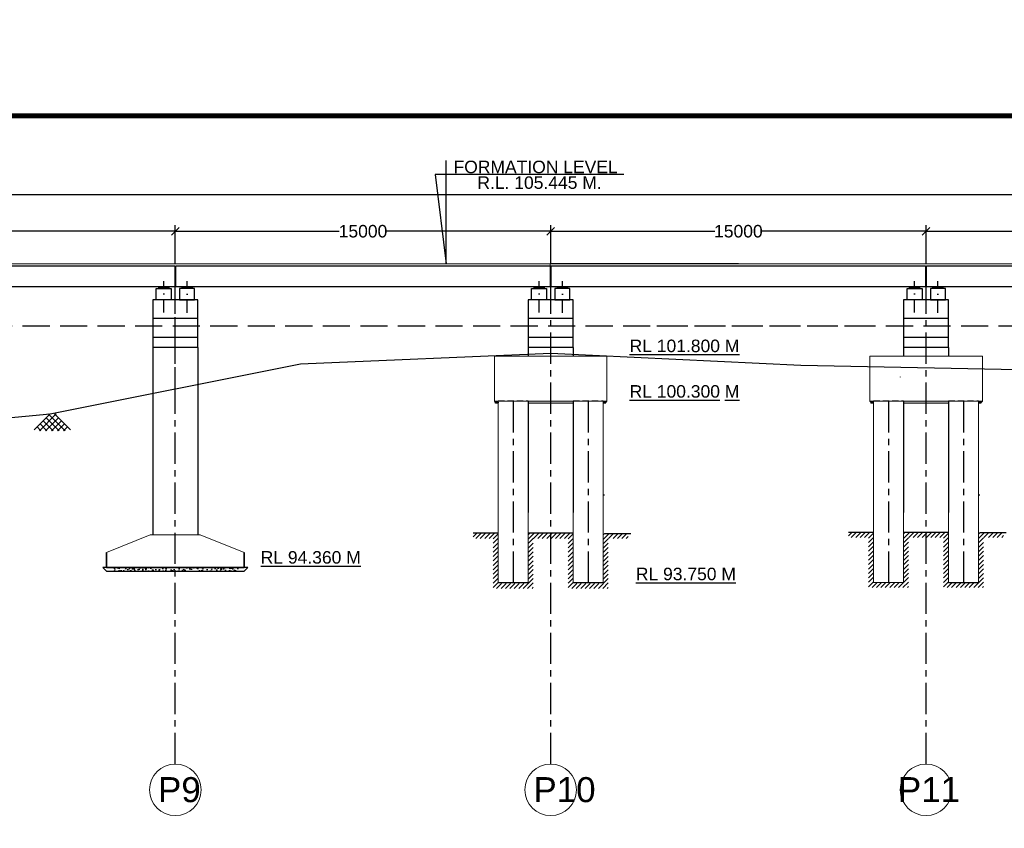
# Model space of a CAD drawing. Header units: millimetres. Extents: x 1237281 to 4354823, y 14417 to 141286.
# Tile 18 of 20: x 4245255 to 4284600, y 97593 to 129925. Entities that reach past the tile are written whole.
import ezdxf

# ---------------------------------------------------------------- set-up
doc = ezdxf.new("R2010")
doc.units = ezdxf.units.MM
doc.header["$LTSCALE"] = 1000
doc.header["$MEASUREMENT"] = 0
doc.header["$PDSIZE"] = -2
for name, pattern in [('ACAD_ISO03W100', [30, 12, -18]), ('CENTER', [2, 1.25, -0.25, 0.25, -0.25]), ('DASHDOT', [1, 0.5, -0.25, 0, -0.25]), ('DASHED', [0.75, 0.5, -0.25]), ('DASHED2', [0.375, 0.25, -0.125])]:
    doc.linetypes.add(name, pattern=pattern)
doc.layers.add('dim', color=1, linetype='Continuous')
doc.layers.add('text', color=7, linetype='Continuous')
for name, color, linetype, lineweight in [('GL', 5, 'Continuous', 30), ('HATCH', 2, 'Continuous', 9), ('STR', 7, 'Continuous', 25), ('SYM', 8, 'Continuous', 5), ('TITLE', 7, 'Continuous', 18)]:
    doc.layers.add(name, color=color, linetype=linetype, lineweight=lineweight)
doc.styles.get("Standard").update_dxf_attribs({"font": 'arial.ttf', "height": 500})
doc.dimstyles.new('SANJAY', dxfattribs={"dimscale": 2.755, "dimtxt": 20000000001.9985, "dimasz": 42.0275, "dimexe": 15.388, "dimexo": 15.5775, "dimgap": 1.7375, "dimtad": 0, "dimtih": 1, "dimtoh": 1, "dimdec": 0, "dimzin": 0, "dimdsep": 46, "dimtxsty": 'Standard', "dimcen": 4000, "dimclrd": 3, "dimclre": 6, "dimclrt": 1, "dimadec": 0, "dimazin": 0, "dimtfac": 1, "dimtdec": 0, "dimtofl": 0, "dimtmove": 0, "dimatfit": 3, "dimfxl": 1, "dimtolj": 1, "dimtzin": 0, "dimarcsym": 0})

# ---------------------------------------------------------------- blocks, each defined once
blk = doc.blocks.new('_Oblique')
at = {"color": 0, "linetype": 'ByBlock', "lineweight": -2}
blk.add_line((-0.5, -0.5), (0.5, 0.5), dxfattribs=at)
blk = doc.blocks.new('*D96')
at = {"layer": 'Defpoints', "color": 0, "transparency": 16777216}
for p in [(4236474, 121464), (4251474, 121050), (4236474, 120727)]:
    blk.add_point(p, dxfattribs=at)
at = {"layer": 'text', "color": 7, "lineweight": -2, "transparency": 16777216}
for p, q in [((4236474, 120977), (4236474, 121714)), ((4251474, 121300), (4251474, 121714)), ((4236474, 121464), (4243027, 121464)), ((4251474, 121464), (4244920, 121464))]:
    blk.add_line(p, q, dxfattribs=at)
at = {"layer": 'text', "color": 7, "lineweight": -2, "transparency": 16777216, "xscale": 300, "yscale": 300, "zscale": 300, "rotation": 180}
blk.add_blockref('_Oblique', (4236474, 121464), dxfattribs=at)
at = {"layer": 'text', "color": 7, "lineweight": -2, "transparency": 16777216, "xscale": 300, "yscale": 300, "zscale": 300}
blk.add_blockref('_Oblique', (4251474, 121464), dxfattribs=at)
at = {"layer": 'text', "color": 7, "transparency": 16777216, "insert": (4243974, 121464), "char_height": 500, "attachment_point": 5}
blk.add_mtext('\\A1;15000', dxfattribs=at)
blk = doc.blocks.new('*D97')
at = {"layer": 'Defpoints', "color": 0, "transparency": 16777216}
for p in [(4116470, 122916), (4116470, 121464), (4296474, 121464)]:
    blk.add_point(p, dxfattribs=at)
at = {"layer": 'text', "color": 7, "lineweight": -2, "transparency": 16777216}
for p, q in [((4116470, 121714), (4116470, 123166)), ((4296474, 121714), (4296474, 123166)), ((4116470, 122916), (4189711, 122916)), ((4296474, 122916), (4223232, 122916))]:
    blk.add_line(p, q, dxfattribs=at)
at = {"layer": 'text', "color": 7, "lineweight": -2, "transparency": 16777216, "xscale": 300, "yscale": 300, "zscale": 300, "rotation": 180}
blk.add_blockref('_Oblique', (4116470, 122916), dxfattribs=at)
at = {"layer": 'text', "color": 7, "lineweight": -2, "transparency": 16777216, "xscale": 300, "yscale": 300, "zscale": 300}
blk.add_blockref('_Oblique', (4296474, 122916), dxfattribs=at)
at = {"layer": 'text', "color": 7, "transparency": 16777216, "insert": (4206472, 122916), "char_height": 500, "attachment_point": 5}
blk.add_mtext('\\A1;{\\fArial|b1|i0|c0|p34;(TOTAL LENGTH OF BRIDGE BETWEEN FACE OF DIRT WALL =180.00 M (12 SPAN @ 15.00 M EACH)}', dxfattribs=at)
blk = doc.blocks.new('*D93')
at = {"layer": 'Defpoints', "color": 0, "transparency": 16777216}
for p in [(4251474, 121464), (4266474, 121050), (4251474, 120727)]:
    blk.add_point(p, dxfattribs=at)
at = {"layer": 'text', "color": 7, "lineweight": -2, "transparency": 16777216}
for p, q in [((4251474, 120977), (4251474, 121714)), ((4266474, 121300), (4266474, 121714)), ((4251474, 121464), (4258027, 121464)), ((4266474, 121464), (4259920, 121464))]:
    blk.add_line(p, q, dxfattribs=at)
at = {"layer": 'text', "color": 7, "lineweight": -2, "transparency": 16777216, "xscale": 300, "yscale": 300, "zscale": 300, "rotation": 180}
blk.add_blockref('_Oblique', (4251474, 121464), dxfattribs=at)
at = {"layer": 'text', "color": 7, "lineweight": -2, "transparency": 16777216, "xscale": 300, "yscale": 300, "zscale": 300}
blk.add_blockref('_Oblique', (4266474, 121464), dxfattribs=at)
at = {"layer": 'text', "color": 7, "transparency": 16777216, "insert": (4258974, 121464), "char_height": 500, "attachment_point": 5}
blk.add_mtext('\\A1;15000', dxfattribs=at)
blk = doc.blocks.new('A$C072F55F6')
at = {"layer": 'dim'}
for p, q in [((1172167, 681554), (1172525, 681913)), ((1172286, 681538), (1172660, 681913)), ((1172420, 681538), (1172707, 681825)), ((1172723, 681538), (1172437, 681825)), ((1172858, 681538), (1172484, 681913)), ((1172319, 681538), (1172235, 681623)), ((1172454, 681538), (1172303, 681690)), ((1172589, 681538), (1172370, 681757)), ((1172555, 681538), (1172774, 681757)), ((1172824, 681538), (1172909, 681623))]:
    blk.add_line(p, q, dxfattribs=at)
for points in [[(1172977, 681554), (1172618, 681913)], [(1172690, 681538), (1172841, 681690)]]:
    blk.add_lwpolyline(points, dxfattribs=at)
blk = doc.blocks.new('*D81')
at = {"layer": 'Defpoints', "color": 0, "transparency": 16777216}
for p in [(4266474, 121464), (4281474, 121050), (4266474, 120727)]:
    blk.add_point(p, dxfattribs=at)
at = {"layer": 'text', "color": 7, "lineweight": -2, "transparency": 16777216}
for p, q in [((4266474, 120977), (4266474, 121714)), ((4281474, 121300), (4281474, 121714)), ((4266474, 121464), (4273027, 121464)), ((4281474, 121464), (4274920, 121464))]:
    blk.add_line(p, q, dxfattribs=at)
at = {"layer": 'text', "color": 7, "lineweight": -2, "transparency": 16777216, "xscale": 300, "yscale": 300, "zscale": 300, "rotation": 180}
blk.add_blockref('_Oblique', (4266474, 121464), dxfattribs=at)
at = {"layer": 'text', "color": 7, "lineweight": -2, "transparency": 16777216, "xscale": 300, "yscale": 300, "zscale": 300}
blk.add_blockref('_Oblique', (4281474, 121464), dxfattribs=at)
at = {"layer": 'text', "color": 7, "transparency": 16777216, "insert": (4273974, 121464), "char_height": 500, "attachment_point": 5}
blk.add_mtext('\\A1;15000', dxfattribs=at)
blk = doc.blocks.new('*D82')
at = {"layer": 'Defpoints', "color": 0, "transparency": 16777216}
for p in [(4281474, 121464), (4296474, 121050), (4281474, 120727)]:
    blk.add_point(p, dxfattribs=at)
at = {"layer": 'text', "color": 7, "lineweight": -2, "transparency": 16777216}
for p, q in [((4281474, 120977), (4281474, 121714)), ((4296474, 121300), (4296474, 121714)), ((4281474, 121464), (4288027, 121464)), ((4296474, 121464), (4289920, 121464))]:
    blk.add_line(p, q, dxfattribs=at)
at = {"layer": 'text', "color": 7, "lineweight": -2, "transparency": 16777216, "xscale": 300, "yscale": 300, "zscale": 300, "rotation": 180}
blk.add_blockref('_Oblique', (4281474, 121464), dxfattribs=at)
at = {"layer": 'text', "color": 7, "lineweight": -2, "transparency": 16777216, "xscale": 300, "yscale": 300, "zscale": 300}
blk.add_blockref('_Oblique', (4296474, 121464), dxfattribs=at)
at = {"layer": 'text', "color": 7, "transparency": 16777216, "insert": (4288974, 121464), "char_height": 500, "attachment_point": 5}
blk.add_mtext('\\A1;15000', dxfattribs=at)
blk = doc.blocks.new('*D83')
at = {"layer": 'Defpoints', "color": 0, "transparency": 16777216}
for p in [(4251474, 121464), (4266474, 121050), (4251474, 120727)]:
    blk.add_point(p, dxfattribs=at)
at = {"layer": 'text', "color": 7, "lineweight": -2, "transparency": 16777216}
for p, q in [((4251474, 120977), (4251474, 121714)), ((4266474, 121300), (4266474, 121714)), ((4251474, 121464), (4258027, 121464)), ((4266474, 121464), (4259920, 121464))]:
    blk.add_line(p, q, dxfattribs=at)
at = {"layer": 'text', "color": 7, "lineweight": -2, "transparency": 16777216, "xscale": 300, "yscale": 300, "zscale": 300, "rotation": 180}
blk.add_blockref('_Oblique', (4251474, 121464), dxfattribs=at)
at = {"layer": 'text', "color": 7, "lineweight": -2, "transparency": 16777216, "xscale": 300, "yscale": 300, "zscale": 300}
blk.add_blockref('_Oblique', (4266474, 121464), dxfattribs=at)
at = {"layer": 'text', "color": 7, "transparency": 16777216, "insert": (4258974, 121464), "char_height": 500, "attachment_point": 5}
blk.add_mtext('\\A1;15000', dxfattribs=at)
blk = doc.blocks.new('*D84')
at = {"layer": 'Defpoints', "color": 0, "transparency": 16777216}
for p in [(4266474, 121464), (4281474, 121050), (4266474, 120727)]:
    blk.add_point(p, dxfattribs=at)
at = {"layer": 'text', "color": 7, "lineweight": -2, "transparency": 16777216}
for p, q in [((4266474, 120977), (4266474, 121714)), ((4281474, 121300), (4281474, 121714)), ((4266474, 121464), (4273027, 121464)), ((4281474, 121464), (4274920, 121464))]:
    blk.add_line(p, q, dxfattribs=at)
at = {"layer": 'text', "color": 7, "lineweight": -2, "transparency": 16777216, "xscale": 300, "yscale": 300, "zscale": 300, "rotation": 180}
blk.add_blockref('_Oblique', (4266474, 121464), dxfattribs=at)
at = {"layer": 'text', "color": 7, "lineweight": -2, "transparency": 16777216, "xscale": 300, "yscale": 300, "zscale": 300}
blk.add_blockref('_Oblique', (4281474, 121464), dxfattribs=at)
at = {"layer": 'text', "color": 7, "transparency": 16777216, "insert": (4273974, 121464), "char_height": 500, "attachment_point": 5}
blk.add_mtext('\\A1;15000', dxfattribs=at)

msp = doc.modelspace()

# ---------------------------------------------------------------- hatches: boundary and pattern name
for points in [[(4250813, 119174.4), (4250813, 119236.3), (4251211.5, 119236.3), (4251211.5, 119174.4), (4250813, 119174.4)], [(4251745.3, 119174.4), (4251745.3, 119236.3), (4252143.8, 119236.3), (4252143.8, 119174.4), (4251745.3, 119174.4)], [(4265813, 119174.4), (4265813, 119236.3), (4266211.5, 119236.3), (4266211.5, 119174.4), (4265813, 119174.4)], [(4266745.3, 119174.4), (4266745.3, 119236.3), (4267143.8, 119236.3), (4267143.8, 119174.4), (4266745.3, 119174.4)], [(4280813, 119174.4), (4280813, 119236.3), (4281211.5, 119236.3), (4281211.5, 119174.4), (4280813, 119174.4)], [(4281745.3, 119174.4), (4281745.3, 119236.3), (4282143.8, 119236.3), (4282143.8, 119174.4), (4281745.3, 119174.4)]]:
    msp.add_hatch(color=256).paths.add_polyline_path(points)
at = {"layer": 'SYM'}
h = msp.add_hatch(dxfattribs=at)
h.set_pattern_fill('ANSI31', color=256, scale=1000, angle=180, style=0)
h.set_pattern_definition([(225, (3435340.2, 1170075.53), (88.388348, -88.388348), [])])
edge = h.paths.add_edge_path()
edge.add_line((4263373.6, 109384.5), (4263373.6, 109184.5))
edge.add_line((4263373.6, 109184.5), (4264173.6, 109184.5))
edge.add_line((4264173.6, 109184.5), (4264173.6, 107184.5))
edge.add_line((4264173.6, 107184.5), (4265773.6, 107184.5))
edge.add_line((4265773.6, 107184.5), (4265773.6, 109184.5))
edge.add_line((4265773.6, 109184.5), (4267173.6, 109184.5))
edge.add_line((4267173.6, 109184.5), (4267173.6, 107184.5))
edge.add_line((4267173.6, 107184.5), (4268773.6, 107184.5))
edge.add_line((4268773.6, 107184.5), (4268773.6, 109184.5))
edge.add_line((4268773.6, 109184.5), (4269573.6, 109184.5))
edge.add_line((4269573.6, 109184.5), (4269573.6, 109384.5))
edge.add_line((4269573.6, 109384.5), (4268573.6, 109384.5))
edge.add_line((4268573.6, 109384.5), (4268573.6, 107384.5))
edge.add_line((4268573.6, 107384.5), (4267373.6, 107384.5))
edge.add_line((4267373.6, 107384.5), (4267373.6, 109384.5))
edge.add_line((4267373.6, 109384.5), (4265573.6, 109384.5))
edge.add_line((4265573.6, 109384.5), (4265573.6, 107384.5))
edge.add_line((4265573.6, 107384.5), (4264373.6, 107384.5))
edge.add_line((4264373.6, 107384.5), (4264373.6, 109384.5))
edge.add_line((4264373.6, 109384.5), (4263373.6, 109384.5))
edge.add_line((4263373.6, 109384.5), (4263373.6, 109184.5))
h = msp.add_hatch(dxfattribs=at)
h.set_pattern_fill('ANSI31', color=256, scale=1000, angle=180, style=0)
h.set_pattern_definition([(225, (3450340.2, 1170107.33), (88.388348, -88.388348), [])])
edge = h.paths.add_edge_path()
edge.add_line((4278373.6, 109416.3), (4278373.6, 109216.3))
edge.add_line((4278373.6, 109216.3), (4279173.6, 109216.3))
edge.add_line((4279173.6, 109216.3), (4279173.6, 107216.3))
edge.add_line((4279173.6, 107216.3), (4280773.6, 107216.3))
edge.add_line((4280773.6, 107216.3), (4280773.6, 109216.3))
edge.add_line((4280773.6, 109216.3), (4282173.6, 109216.3))
edge.add_line((4282173.6, 109216.3), (4282173.6, 107216.3))
edge.add_line((4282173.6, 107216.3), (4283773.6, 107216.3))
edge.add_line((4283773.6, 107216.3), (4283773.6, 109216.3))
edge.add_line((4283773.6, 109216.3), (4284573.6, 109216.3))
edge.add_line((4284573.6, 109216.3), (4284573.6, 109416.3))
edge.add_line((4284573.6, 109416.3), (4283573.6, 109416.3))
edge.add_line((4283573.6, 109416.3), (4283573.6, 107416.3))
edge.add_line((4283573.6, 107416.3), (4282373.6, 107416.3))
edge.add_line((4282373.6, 107416.3), (4282373.6, 109416.3))
edge.add_line((4282373.6, 109416.3), (4280573.6, 109416.3))
edge.add_line((4280573.6, 109416.3), (4280573.6, 107416.3))
edge.add_line((4280573.6, 107416.3), (4279373.6, 107416.3))
edge.add_line((4279373.6, 107416.3), (4279373.6, 109416.3))
edge.add_line((4279373.6, 109416.3), (4278373.6, 109416.3))
edge.add_line((4278373.6, 109416.3), (4278373.6, 109216.3))
at = {"layer": 'text'}
h = msp.add_hatch(dxfattribs=at)
h.set_pattern_fill('AR-CONC', color=4, scale=50, style=0)
h.set_pattern_definition([(50, (4153376.94, 232469.55), (358.6301, -31.37607), [37.5, -412.5]), (355, (4153376.94, 232469.55), (-69.3757, 376.0961), [30, -330]), (100.4514, (4153406.83, 232466.94), (289.2547, 344.7198), [31.8701, -350.57106]), (46.1842, (4153376.94, 232569.55), (533.6205, -82.7595), [56.25, -618.75]), (96.6356, (4153421.4, 232562.65), (467.3314, 487.059), [47.8051, -525.8565]), (351.1842, (4153376.94, 232569.55), (467.331, 487.0593), [45, -495]), (21, (4153426.94, 232544.55), (298.4535, -201.30945), [37.5, -412.5]), (326, (4153426.94, 232544.55), (121.6577, 362.575), [30, -330]), (71.4514, (4153451.8, 232527.78), (420.1113, 161.26525), [31.8701, -350.57106]), (37.5, (4153376.94, 232469.55), (6.07993, 166.44693), [0, -326, 0, -335, 0, -331.25]), (7.5, (4153376.94, 232469.55), (131.53477, 197.20586), [0, -191, 0, -318.5, 0, -126.25]), (327.5, (4153265.44, 232469.55), (266.91122, -11.27744), [0, -125, 0, -390, 0, -517.5]), (317.5, (4153215.44, 232469.55), (291.5931, 50.0525), [0, -162.5, 0, -259, 0, -367.5])])
h.paths.add_polyline_path([(4251505.7, 108026.3), (4249005.7, 108026.3), (4249005.7, 107876.3), (4251505.7, 107876.3), (4251505.7, 108026.3)])
h.paths.add_polyline_path([(4254005.7, 108026.3), (4251505.7, 108026.3), (4251505.7, 107876.3), (4254005.7, 107876.3), (4254005.7, 108026.3)])
at = {"layer": 'TITLE', "linetype": 'ByBlock'}
h = msp.add_hatch(dxfattribs=at)
h.set_pattern_fill('AR-CONC', color=0, scale=10, style=0)
h.set_pattern_definition([(50, (3435340.196, 1172272.346), (71.7260183, -6.2752135), [7.5, -82.5]), (355, (3435340.2, 1172272.346), (-13.8751334, 75.2192134), [6, -66]), (100.4514, (3435346.174, 1172271.82), (57.850938, 68.9439542), [6.374019, -70.1142112]), (46.1842, (3435340.2, 1172292.35), (106.724105, -16.5519014), [11.25, -123.75]), (96.6356, (3435349.09, 1172290.97), (93.4662706, 97.411787), [9.561029, -105.1713]), (351.1842, (3435340.2, 1172292.35), (93.4661945, 97.41186), [9, -99]), (21, (3435350.196, 1172287.346), (59.6907052, -40.261889), [7.5, -82.5]), (326, (3435350.2, 1172287.346), (24.331533, 72.5150045), [6, -66]), (71.4514, (3435355.17, 1172283.99), (84.022263, 32.2530497), [6.374019, -70.1142112]), (37.5, (3435340.196, 1172272.346), (1.21598553, 33.2893854), [0, -65.2, 0, -67, 0, -66.25]), (7.5, (3435340.196, 1172272.346), (26.3069537, 39.4411712), [0, -38.2, 0, -63.7, 0, -25.25]), (327.5, (3435317.896, 1172272.346), (53.3822436, -2.2554872), [0, -25, 0, -78, 0, -103.5]), (317.5, (3435307.896, 1172272.346), (58.318617, 10.0104982), [0, -32.5, 0, -51.8, 0, -73.5])])
h.paths.add_polyline_path([(4264223.6, 114666.3), (4264290.2, 114586.3), (4264373.6, 114586.3), (4264373.6, 114666.3)])
h = msp.add_hatch(dxfattribs=at)
h.set_pattern_fill('AR-CONC', color=0, scale=10, style=0)
h.set_pattern_definition([(50, (3436690.196, 1172272.346), (71.7260183, -6.2752135), [7.5, -82.5]), (355, (3436690.2, 1172272.346), (-13.8751334, 75.2192134), [6, -66]), (100.4514, (3436696.174, 1172271.82), (57.850938, 68.9439542), [6.374019, -70.1142112]), (46.1842, (3436690.2, 1172292.35), (106.724105, -16.5519014), [11.25, -123.75]), (96.6356, (3436699.09, 1172290.97), (93.4662706, 97.411787), [9.561029, -105.1713]), (351.1842, (3436690.2, 1172292.35), (93.4661945, 97.41186), [9, -99]), (21, (3436700.196, 1172287.346), (59.6907052, -40.261889), [7.5, -82.5]), (326, (3436700.2, 1172287.346), (24.331533, 72.5150045), [6, -66]), (71.4514, (3436705.17, 1172283.99), (84.022263, 32.2530497), [6.374019, -70.1142112]), (37.5, (3436690.196, 1172272.346), (1.21598553, 33.2893854), [0, -65.2, 0, -67, 0, -66.25]), (7.5, (3436690.196, 1172272.346), (26.3069537, 39.4411712), [0, -38.2, 0, -63.7, 0, -25.25]), (327.5, (3436667.896, 1172272.346), (53.3822436, -2.2554872), [0, -25, 0, -78, 0, -103.5]), (317.5, (3436657.896, 1172272.346), (58.318617, 10.0104982), [0, -32.5, 0, -51.8, 0, -73.5])])
h.paths.add_polyline_path([(4265573.6, 114666.3), (4265573.6, 114586.3), (4267373.6, 114586.3), (4267373.6, 114666.3)])
h = msp.add_hatch(dxfattribs=at)
h.set_pattern_fill('AR-CONC', color=0, scale=10, style=0)
h.set_pattern_definition([(130, (5097606.975, 1172272.346), (-71.7260183, -6.2752135), [7.5, -82.5]), (185, (5097606.975, 1172272.346), (13.8751334, 75.2192134), [6, -66]), (79.5486, (5097601, 1172271.82), (-57.850938, 68.9439542), [6.374019, -70.1142112]), (133.8158, (5097606.975, 1172292.35), (-106.724105, -16.5519014), [11.25, -123.75]), (83.3644, (5097598.08, 1172290.97), (-93.4662706, 97.411787), [9.561029, -105.1713]), (188.8158, (5097606.98, 1172292.35), (-93.4661945, 97.41186), [9, -99]), (159, (5097596.975, 1172287.346), (-59.6907052, -40.261889), [7.5, -82.5]), (214, (5097596.975, 1172287.346), (-24.331533, 72.5150045), [6, -66]), (108.5486, (5097592, 1172283.99), (-84.022263, 32.2530497), [6.374019, -70.1142112]), (142.5, (5097606.975, 1172272.346), (-1.21598553, 33.2893854), [0, -65.2, 0, -67, 0, -66.25]), (172.5, (5097606.975, 1172272.346), (-26.3069537, 39.4411712), [0, -38.2, 0, -63.7, 0, -25.25]), (212.5, (5097629.275, 1172272.346), (-53.3822436, -2.2554872), [0, -25, 0, -78, 0, -103.5]), (222.5, (5097639.275, 1172272.346), (-58.318617, 10.0104982), [0, -32.5, 0, -51.8, 0, -73.5])])
h.paths.add_polyline_path([(4268723.6, 114666.3), (4268648.9, 114586.3), (4268573.6, 114586.3), (4268573.6, 114666.3)])
h = msp.add_hatch(dxfattribs=at)
h.set_pattern_fill('AR-CONC', color=0, scale=10, style=0)
h.set_pattern_definition([(50, (3450340.196, 1172272.346), (71.7260183, -6.2752135), [7.5, -82.5]), (355, (3450340.2, 1172272.346), (-13.8751334, 75.2192134), [6, -66]), (100.4514, (3450346.174, 1172271.82), (57.850938, 68.9439542), [6.374019, -70.1142112]), (46.1842, (3450340.2, 1172292.35), (106.724105, -16.5519014), [11.25, -123.75]), (96.6356, (3450349.09, 1172290.97), (93.4662706, 97.411787), [9.561029, -105.1713]), (351.1842, (3450340.2, 1172292.35), (93.4661945, 97.41186), [9, -99]), (21, (3450350.196, 1172287.346), (59.6907052, -40.261889), [7.5, -82.5]), (326, (3450350.2, 1172287.346), (24.331533, 72.5150045), [6, -66]), (71.4514, (3450355.17, 1172283.99), (84.022263, 32.2530497), [6.374019, -70.1142112]), (37.5, (3450340.196, 1172272.346), (1.21598553, 33.2893854), [0, -65.2, 0, -67, 0, -66.25]), (7.5, (3450340.196, 1172272.346), (26.3069537, 39.4411712), [0, -38.2, 0, -63.7, 0, -25.25]), (327.5, (3450317.896, 1172272.346), (53.3822436, -2.2554872), [0, -25, 0, -78, 0, -103.5]), (317.5, (3450307.896, 1172272.346), (58.318617, 10.0104982), [0, -32.5, 0, -51.8, 0, -73.5])])
h.paths.add_polyline_path([(4279223.6, 114666.3), (4279290.2, 114586.3), (4279373.6, 114586.3), (4279373.6, 114666.3)])
h = msp.add_hatch(dxfattribs=at)
h.set_pattern_fill('AR-CONC', color=0, scale=10, style=0)
h.set_pattern_definition([(50, (3451690.196, 1172272.346), (71.7260183, -6.2752135), [7.5, -82.5]), (355, (3451690.2, 1172272.346), (-13.8751334, 75.2192134), [6, -66]), (100.4514, (3451696.174, 1172271.82), (57.850938, 68.9439542), [6.374019, -70.1142112]), (46.1842, (3451690.2, 1172292.35), (106.724105, -16.5519014), [11.25, -123.75]), (96.6356, (3451699.09, 1172290.97), (93.4662706, 97.411787), [9.561029, -105.1713]), (351.1842, (3451690.2, 1172292.35), (93.4661945, 97.41186), [9, -99]), (21, (3451700.196, 1172287.346), (59.6907052, -40.261889), [7.5, -82.5]), (326, (3451700.2, 1172287.346), (24.331533, 72.5150045), [6, -66]), (71.4514, (3451705.17, 1172283.99), (84.022263, 32.2530497), [6.374019, -70.1142112]), (37.5, (3451690.196, 1172272.346), (1.21598553, 33.2893854), [0, -65.2, 0, -67, 0, -66.25]), (7.5, (3451690.196, 1172272.346), (26.3069537, 39.4411712), [0, -38.2, 0, -63.7, 0, -25.25]), (327.5, (3451667.896, 1172272.346), (53.3822436, -2.2554872), [0, -25, 0, -78, 0, -103.5]), (317.5, (3451657.896, 1172272.346), (58.318617, 10.0104982), [0, -32.5, 0, -51.8, 0, -73.5])])
h.paths.add_polyline_path([(4280573.6, 114666.3), (4280573.6, 114586.3), (4282373.6, 114586.3), (4282373.6, 114666.3)])
h = msp.add_hatch(dxfattribs=at)
h.set_pattern_fill('AR-CONC', color=0, scale=10, style=0)
h.set_pattern_definition([(130, (5112606.975, 1172272.346), (-71.7260183, -6.2752135), [7.5, -82.5]), (185, (5112606.975, 1172272.346), (13.8751334, 75.2192134), [6, -66]), (79.5486, (5112601, 1172271.82), (-57.850938, 68.9439542), [6.374019, -70.1142112]), (133.8158, (5112606.975, 1172292.35), (-106.724105, -16.5519014), [11.25, -123.75]), (83.3644, (5112598.08, 1172290.97), (-93.4662706, 97.411787), [9.561029, -105.1713]), (188.8158, (5112606.98, 1172292.35), (-93.4661945, 97.41186), [9, -99]), (159, (5112596.975, 1172287.346), (-59.6907052, -40.261889), [7.5, -82.5]), (214, (5112596.975, 1172287.346), (-24.331533, 72.5150045), [6, -66]), (108.5486, (5112592, 1172283.99), (-84.022263, 32.2530497), [6.374019, -70.1142112]), (142.5, (5112606.975, 1172272.346), (-1.21598553, 33.2893854), [0, -65.2, 0, -67, 0, -66.25]), (172.5, (5112606.975, 1172272.346), (-26.3069537, 39.4411712), [0, -38.2, 0, -63.7, 0, -25.25]), (212.5, (5112629.275, 1172272.346), (-53.3822436, -2.2554872), [0, -25, 0, -78, 0, -103.5]), (222.5, (5112639.275, 1172272.346), (-58.318617, 10.0104982), [0, -32.5, 0, -51.8, 0, -73.5])])
h.paths.add_polyline_path([(4283723.6, 114666.3), (4283648.9, 114586.3), (4283573.6, 114586.3), (4283573.6, 114666.3)])

# ---------------------------------------------------------------- linework, layer by layer
at = {"color": 4, "linetype": 'CENTER'}
for p, q in [((4264973.6, 114666.3), (4264973.6, 107314.4)), ((4267973.6, 114666.3), (4267973.6, 107416.3)), ((4279973.6, 114666.3), (4279973.6, 107416.3)), ((4282973.6, 114666.3), (4282973.6, 107341))]:
    msp.add_line(p, q, dxfattribs=at)
at = {"lineweight": 60, "const_width": 200}
msp.add_lwpolyline([(4354723.5, 14517.2), (4049102.3, 14517.2), (4049102.3, 126078.8), (4354723.5, 126078.8)], close=True, dxfattribs=at)
at = {"color": 4, "linetype": 'CENTER'}
for points in [[(4251473.6, 114786.3), (4251473.6, 121464.3)], [(4251473.6, 100163.3), (4251473.6, 121464.3)], [(4266473.6, 100163.3), (4266473.6, 121464.3)], [(4266473.6, 100163.3), (4266473.6, 121464.3)], [(4281473.6, 100163.3), (4281473.6, 121464.3)], [(4281473.6, 100163.3), (4281473.6, 121464.3)]]:
    msp.add_lwpolyline(points, dxfattribs=at)
for points in [[(4272473.6, 120161.3), (4266473.6, 120161.3)], [(4266767.7, 120161.3), (4266686.4, 120161.3)], [(4251012.2, 119174.4), (4251012.2, 119214.9), (4250935.7, 119214.9), (4250935.7, 119174.4)], [(4251012.2, 119174.4), (4251012.2, 119214.9), (4251088.7, 119214.9), (4251088.7, 119174.4)], [(4251944.5, 119174.4), (4251944.5, 119214.9), (4251868, 119214.9), (4251868, 119174.4)], [(4251944.5, 119174.4), (4251944.5, 119214.9), (4252021, 119214.9), (4252021, 119174.4)], [(4266012.2, 119174.4), (4266012.2, 119214.9), (4265935.7, 119214.9), (4265935.7, 119174.4)], [(4266012.2, 119174.4), (4266012.2, 119214.9), (4266088.7, 119214.9), (4266088.7, 119174.4)], [(4266944.5, 119174.4), (4266944.5, 119214.9), (4266868, 119214.9), (4266868, 119174.4)], [(4266944.5, 119174.4), (4266944.5, 119214.9), (4267021, 119214.9), (4267021, 119174.4)], [(4281012.2, 119174.4), (4281012.2, 119214.9), (4280935.7, 119214.9), (4280935.7, 119174.4)], [(4281012.2, 119174.4), (4281012.2, 119214.9), (4281088.7, 119214.9), (4281088.7, 119174.4)], [(4281944.5, 119174.4), (4281944.5, 119214.9), (4281868, 119214.9), (4281868, 119174.4)], [(4281944.5, 119174.4), (4281944.5, 119214.9), (4282021, 119214.9), (4282021, 119174.4)], [(4250712.2, 119174.4), (4251312.2, 119174.4), (4251312.2, 118723.2), (4250712.2, 118723.2), (4250712.2, 119174.4)], [(4252244.5, 119174.4), (4251644.5, 119174.4), (4251644.5, 118723.2), (4252244.5, 118723.2), (4252244.5, 119174.4)], [(4265712.2, 119174.4), (4266312.2, 119174.4), (4266312.2, 118723.2), (4265712.2, 118723.2), (4265712.2, 119174.4)], [(4267244.5, 119174.4), (4266644.5, 119174.4), (4266644.5, 118723.2), (4267244.5, 118723.2), (4267244.5, 119174.4)], [(4280712.2, 119174.4), (4281312.2, 119174.4), (4281312.2, 118723.2), (4280712.2, 118723.2), (4280712.2, 119174.4)], [(4282244.5, 119174.4), (4281644.5, 119174.4), (4281644.5, 118723.2), (4282244.5, 118723.2), (4282244.5, 119174.4)], [(4252373.6, 117223.2), (4252373.6, 118723.2), (4250573.6, 118723.2), (4250573.6, 117223.2)], [(4267373.6, 117223.2), (4267373.6, 118723.2), (4265573.6, 118723.2), (4265573.6, 117223.2)], [(4282373.6, 117223.2), (4282373.6, 118723.2), (4280573.6, 118723.2), (4280573.6, 117223.2)], [(4252373.6, 117973.2), (4250573.6, 117973.2)], [(4267373.6, 117973.2), (4265573.6, 117973.2)], [(4282373.6, 117973.2), (4280573.6, 117973.2)], [(4250573.6, 117223.2), (4250573.6, 116823.2)], [(4252373.6, 116823.2), (4252373.6, 116823.2), (4252373.6, 117223.2), (4250573.6, 117223.2)], [(4265573.6, 117223.2), (4265573.6, 116823.2)], [(4267373.6, 116823.2), (4267373.6, 116823.2), (4267373.6, 117223.2), (4265573.6, 117223.2)], [(4280573.6, 117223.2), (4280573.6, 116823.2)], [(4282373.6, 116823.2), (4282373.6, 116823.2), (4282373.6, 117223.2), (4280573.6, 117223.2)], [(4252373.6, 116823.2), (4250573.6, 116823.2)], [(4250573.6, 116823.2), (4250573.6, 109326.3)], [(4252373.6, 116823.2), (4252373.6, 109326.3)], [(4267373.6, 116823.2), (4265573.6, 116823.2)], [(4282373.6, 116823.2), (4280573.6, 116823.2)], [(4280573.6, 116823.2), (4280573.6, 116466.3)], [(4282373.6, 116823.2), (4282373.6, 116466.3)], [(4265573.6, 114666.3), (4265573.6, 110216.3)], [(4267373.6, 114666.3), (4267373.6, 110216.3)], [(4280573.6, 114666.3), (4280573.6, 110216.3)], [(4282373.6, 114666.3), (4282373.6, 110216.3)]]:
    msp.add_lwpolyline(points)
for points in [[(4251211.5, 119174.4), (4250813, 119174.4), (4250813, 119236.3), (4251211.5, 119236.3)], [(4252143.8, 119174.4), (4251745.3, 119174.4), (4251745.3, 119236.3), (4252143.8, 119236.3)], [(4266211.5, 119174.4), (4265813, 119174.4), (4265813, 119236.3), (4266211.5, 119236.3)], [(4267143.8, 119174.4), (4266745.3, 119174.4), (4266745.3, 119236.3), (4267143.8, 119236.3)], [(4281211.5, 119174.4), (4280813, 119174.4), (4280813, 119236.3), (4281211.5, 119236.3)], [(4282143.8, 119174.4), (4281745.3, 119174.4), (4281745.3, 119236.3), (4282143.8, 119236.3)]]:
    msp.add_lwpolyline(points, close=True)
at = {"linetype": 'DASHDOT'}
for points in [[(4251012.2, 118213.4), (4251012.2, 119470)], [(4251944.5, 118203.8), (4251944.5, 119470)], [(4266012.2, 118213.4), (4266012.2, 119470)], [(4266944.5, 118203.8), (4266944.5, 119470)], [(4281012.2, 118213.4), (4281012.2, 119470)], [(4281944.5, 118203.8), (4281944.5, 119470)]]:
    msp.add_lwpolyline(points, dxfattribs=at)
at = {"layer": 'dim', "color": 0, "linetype": 'ByBlock'}
for p, q in [((4266453.6, 120086.3), (4266493.6, 120086.3)), ((4265573.6, 116823.2), (4265573.6, 116466.3)), ((4267373.6, 116823.2), (4267373.6, 116466.3)), ((4268627.4, 110916.2), (4268573.6, 110916.2)), ((4283627.4, 110916.2), (4283573.6, 110916.2)), ((4264373.6, 109392.4), (4263376.1, 109392.4)), ((4267373.6, 109392.4), (4265573.6, 109392.4)), ((4268627.4, 109384.4), (4269672.4, 109384.4)), ((4279373.6, 109416.2), (4278376.1, 109416.2)), ((4282373.6, 109416.2), (4280573.6, 109416.2)), ((4283627.4, 109416.2), (4284672.4, 109416.2)), ((4264373.6, 107416.3), (4265573.6, 107416.3)), ((4267373.6, 107416.3), (4268573.6, 107416.3)), ((4282373.6, 107416.3), (4283573.6, 107416.3))]:
    msp.add_line(p, q, dxfattribs=at)
at = {"layer": 'GL', "color": 5, "linetype": 'ByBlock'}
msp.add_lwpolyline([(4236469.8, 113216.3), (4246473.6, 114166.3), (4256473.6, 116166.3), (4266473.6, 116596.3), (4276473.6, 116109.7), (4286473.6, 115906.3), (4296473.6, 116856.3), (4306473.6, 117686.3), (4306473.6, 117686.3), (4306473.6, 117686.3), (4306473.6, 117686.3), (4306473.6, 117707.6), (4306473.6, 117686.3), (4306473.6, 117686.3)], dxfattribs=at)
at = {"layer": 'STR'}
msp.add_lwpolyline([(4280457.3, 115628.1), (4280457.3, 115639.5)], dxfattribs=at)
at = {"layer": 'text'}
for p in [(4272473.6, 120161.3), (4273973.6, 120161.3)]:
    msp.add_line(p, (4266473.6, 120161.3), dxfattribs=at)
at = {"layer": 'text', "linetype": 'ACAD_ISO03W100'}
msp.add_line((4266767.7, 120161.3), (4266473.6, 120161.3), dxfattribs=at)
at = {"layer": 'text', "color": 1, "linetype": 'DASHED', "ltscale": 2}
msp.add_line((4090869.9, 117686.3), (4306473.6, 117686.3), dxfattribs=at)
at = {"layer": 'text', "color": 87, "linetype": 'DASHED', "ltscale": 2}
for p, q in [((4167453.9, 117686.3), (4300823.6, 117685.9)), ((4270717.8, 117686.3), (4279042.3, 117686.3))]:
    msp.add_line(p, q, dxfattribs=at)
at = {"layer": 'text'}
for points in [[(4269401.9, 123738.4), (4261857.5, 123738.4), (4262296.8, 120161.3), (4262296.8, 124297.6)], [(4248723.6, 108626.3), (4248723.6, 108026.3), (4254223.6, 108026.3), (4254223.6, 108626.3)], [(4254223.6, 108626.3), (4254223.6, 108026.3), (4248723.6, 108026.3), (4248723.6, 108626.3)], [(4248573.6, 108026.3), (4248723.6, 107876.3), (4254223.6, 107876.3), (4254373.6, 108026.3), (4248573.6, 108026.3)]]:
    msp.add_lwpolyline(points, dxfattribs=at)
for points in [[(4236493.6, 120086.3), (4251453.6, 120086.3), (4251453.6, 119236.3), (4236493.6, 119236.3)], [(4251493.6, 120086.3), (4266453.6, 120086.3), (4266453.6, 119236.3), (4251493.6, 119236.3)], [(4251493.6, 120086.3), (4266453.6, 120086.3), (4266453.6, 119236.3), (4251493.6, 119236.3)], [(4266493.6, 120086.3), (4281453.6, 120086.3), (4281453.6, 119236.3), (4266493.6, 119236.3)], [(4266493.6, 120086.3), (4281453.6, 120086.3), (4281453.6, 119236.3), (4266493.6, 119236.3)], [(4281493.6, 120086.3), (4296453.6, 120086.3), (4296453.6, 119236.3), (4281493.6, 119236.3)]]:
    msp.add_lwpolyline(points, close=True, dxfattribs=at)
at = {"layer": 'TITLE', "color": 0, "linetype": 'ByBlock'}
for p, q in [((4146469.8, 120161.3), (4296473.6, 120161.3)), ((4266473.6, 120161.3), (4265973.6, 120161.3)), ((4266453.6, 120161.3), (4266453.6, 120086.3)), ((4266473.6, 120161.3), (4272473.6, 120161.3)), ((4266473.6, 120161.3), (4272473.6, 120161.3)), ((4272584.4, 120161.3), (4283787.5, 120161.3)), ((4276151.1, 120161.3), (4276973.5, 120161.3)), ((4266453.6, 119236.3), (4266473.6, 119236.3)), ((4266473.6, 116466.3), (4264223.6, 116466.3)), ((4268723.6, 114666.3), (4268723.6, 116466.3)), ((4281473.6, 116466.3), (4279223.6, 116466.3)), ((4283723.6, 114666.3), (4283723.6, 116466.3)), ((4264223.6, 114666.3), (4268723.6, 114666.3)), ((4264223.6, 114666.3), (4264973.6, 114666.3)), ((4264223.6, 114666.3), (4264973.6, 114666.3)), ((4264373.6, 114666.3), (4264373.6, 114686.3)), ((4264373.6, 114666.3), (4264373.6, 107416.3)), ((4264373.6, 114666.3), (4264973.6, 114666.3)), ((4265573.6, 114666.3), (4265573.6, 107416.3)), ((4267973.6, 114666.3), (4267373.6, 114666.3)), ((4267373.6, 114666.3), (4267373.6, 107416.3)), ((4268723.6, 114666.3), (4267973.6, 114666.3)), ((4268573.6, 114666.3), (4267973.6, 114666.3)), ((4268723.6, 114666.3), (4267973.6, 114666.3)), ((4268573.6, 114686.3), (4268573.6, 114666.3)), ((4268573.6, 114666.3), (4268573.6, 107416.3)), ((4279223.6, 114666.3), (4283723.6, 114666.3)), ((4279223.6, 114666.3), (4279973.6, 114666.3)), ((4279223.6, 114666.3), (4279973.6, 114666.3)), ((4279373.6, 114666.3), (4279373.6, 114686.3)), ((4279373.6, 114666.3), (4279373.6, 108916.3)), ((4279373.6, 114666.3), (4279973.6, 114666.3)), ((4279973.6, 114666.3), (4280573.6, 114666.3)), ((4280573.6, 114686.3), (4280573.6, 114666.3)), ((4280573.6, 114666.3), (4280573.6, 107416.3)), ((4282973.6, 114666.3), (4282373.6, 114666.3)), ((4282373.6, 114666.3), (4282373.6, 107416.3)), ((4283723.6, 114666.3), (4282973.6, 114666.3)), ((4283573.6, 114666.3), (4282973.6, 114666.3)), ((4283723.6, 114666.3), (4282973.6, 114666.3)), ((4283573.6, 114686.3), (4283573.6, 114666.3)), ((4283573.6, 114666.3), (4283573.6, 107416.3)), ((4264373.6, 107416.3), (4264373.6, 110076.3)), ((4264373.6, 107416.3), (4264373.6, 110076.3)), ((4279373.6, 108916.3), (4279373.6, 110076.3)), ((4279373.6, 107416.3), (4279373.6, 110076.3)), ((4250473.6, 109326.3), (4248723.6, 108626.3)), ((4250573.6, 109326.3), (4250473.6, 109326.3)), ((4250573.6, 109326.3), (4252373.6, 109326.3)), ((4252373.6, 109326.3), (4252473.6, 109326.3)), ((4252473.6, 109326.3), (4254223.6, 108626.3)), ((4267373.6, 108771.3), (4267373.6, 108766.3)), ((4282373.6, 108771.3), (4282373.6, 108766.3)), ((4279373.6, 107416.3), (4280573.6, 107416.3))]:
    msp.add_line(p, q, dxfattribs=at)
at = {"layer": 'TITLE', "color": 0, "linetype": 'DASHED2'}
for p, q in [((4264373.6, 114686.3), (4265573.6, 114686.3)), ((4267373.6, 114686.3), (4268573.6, 114686.3)), ((4279373.6, 114686.3), (4280573.6, 114686.3)), ((4282373.6, 114686.3), (4283573.6, 114686.3))]:
    msp.add_line(p, q, dxfattribs=at)
at = {"layer": 'TITLE', "color": 0, "linetype": 'ByBlock'}
for points in [[(4266473.6, 116466.3), (4268723.6, 116466.3), (4268723.6, 114666.3), (4264223.6, 114666.3), (4264223.6, 116466.3), (4265573.6, 116466.3)], [(4281473.6, 116466.3), (4283723.6, 116466.3), (4283723.6, 114666.3), (4279223.6, 114666.3), (4279223.6, 116466.3), (4280573.6, 116466.3)], [(4264223.6, 114666.3), (4264290.2, 114586.3), (4264373.6, 114586.3), (4264373.6, 114666.3), (4264223.6, 114666.3)], [(4264290.2, 114586.3), (4264373.6, 114586.3)], [(4265573.6, 114666.3), (4265573.6, 114586.3), (4267373.6, 114586.3)], [(4265573.6, 114666.3), (4265573.6, 114586.3), (4267373.6, 114586.3), (4267373.6, 114666.3), (4265573.6, 114666.3)], [(4268573.6, 114666.3), (4268573.6, 114586.3), (4268648.9, 114586.3)], [(4268723.6, 114666.3), (4268648.9, 114586.3), (4268573.6, 114586.3), (4268573.6, 114666.3), (4268723.6, 114666.3)], [(4279223.6, 114666.3), (4279290.2, 114586.3), (4279373.6, 114586.3), (4279373.6, 114666.3), (4279223.6, 114666.3)], [(4279290.2, 114586.3), (4279373.6, 114586.3)], [(4280573.6, 114666.3), (4280573.6, 114586.3), (4282373.6, 114586.3)], [(4280573.6, 114666.3), (4280573.6, 114586.3), (4282373.6, 114586.3), (4282373.6, 114666.3), (4280573.6, 114666.3)], [(4283573.6, 114666.3), (4283573.6, 114586.3), (4283648.9, 114586.3)], [(4283723.6, 114666.3), (4283648.9, 114586.3), (4283573.6, 114586.3), (4283573.6, 114666.3), (4283723.6, 114666.3)]]:
    msp.add_lwpolyline(points, dxfattribs=at)
for centre in [(4251473.6, 99132.5), (4266473.6, 99132.5), (4266473.6, 99132.5), (4281473.6, 99132.5)]:
    msp.add_circle(centre, 1030.8, dxfattribs=at)

# ---------------------------------------------------------------- block references
at = {"layer": 'HATCH', "linetype": 'DASHED', "ltscale": 2000, "xscale": 1.799999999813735, "yscale": 1.799999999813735, "zscale": 1.799999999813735}
msp.add_blockref('A$C072F55F6', (2135927.7, -1113276.9), dxfattribs=at)

# ---------------------------------------------------------------- texts
at = {"layer": 'text'}
for s, p in [('FORMATION LEVEL ', (4262592.1, 123786.9)), ('R.L. 105.445 M.', (4263543.7, 123160))]:
    msp.add_text(s, height=500, dxfattribs=at).set_placement(p)
at = {"layer": 'text', "attachment_point": 1}
for s, insert, char_height, width in [('{\\fArial|b0|i0|c186|p34;\\LRL \\fArial|b0|i0|c0|p34;101.800\\fArial|b0|i0|c186|p34; M}', (4269627, 117132.3), 500, 4917.788), ('{\\fArial|b0|i0|c186|p34;\\LRL \\fArial|b0|i0|c0|p34;100.30\\fArial|b0|i0|c186|p34;0 M}', (4269627, 115312.1), 500, 4917.788), ('{\\LRL 94.360 M }', (4254886.5, 108675.8), 500, 4029.636), ('{\\LRL 93.750 M}', (4269877.4, 108012.3), 500, 4917.788), ('P9', (4250783.5, 99638.5), 1000, 9835.576), ('P10', (4265783.5, 99638.5), 1000, 9835.576), ('P11', (4280347.9, 99638.5), 1000, 9835.576)]:
    msp.add_mtext(s, dxfattribs=dict(at, insert=insert, char_height=char_height, width=width))

# ---------------------------------------------------------------- dimensions: what is measured, and where the dimension line sits
at = {"layer": 'text'}
dim = msp.add_linear_dim(base=(4116469.8, 122916.4), p1=(4296473.6, 121464.3), p2=(4116469.8, 121464.3), text='{\\fArial|b1|i0|c0|p34;(TOTAL LENGTH OF BRIDGE BETWEEN FACE OF DIRT WALL =180.00 M (12 SPAN @ 15.00 M EACH)}', dimstyle='SANJAY', override={"dimscale": 1, "dimtxt": 500, "dimasz": 300, "dimexe": 250, "dimexo": 250, "dimgap": 30, "dimtih": 0, "dimtoh": 0, "dimblk": 'Oblique', "dimcen": -1000, "dimclrd": 7, "dimclre": 7, "dimclrt": 7}, dxfattribs=at)
dim.commit()
dim.dimension.update_dxf_attribs({"geometry": '*D97', "text_midpoint": (4206471.7, 122916.4)})
for base, p1, p2, picture, middle in [((4236473.6, 121464.3), (4251473.6, 121050), (4236473.6, 120726.7), '*D96', (4243973.6, 121464.3)), ((4251473.6, 121464.3), (4266473.6, 121050), (4251473.6, 120726.7), '*D93', (4258973.6, 121464.3)), ((4251473.6, 121464.3), (4266473.6, 121050), (4251473.6, 120726.7), '*D83', (4258973.6, 121464.3)), ((4266473.6, 121464.3), (4281473.6, 121050), (4266473.6, 120726.7), '*D81', (4273973.6, 121464.3)), ((4266473.6, 121464.3), (4281473.6, 121050), (4266473.6, 120726.7), '*D84', (4273973.6, 121464.3)), ((4281473.6, 121464.3), (4296473.6, 121050), (4281473.6, 120726.7), '*D82', (4288973.6, 121464.3))]:
    dim = msp.add_linear_dim(base=base, p1=p1, p2=p2, dimstyle='SANJAY', override={"dimscale": 1, "dimtxt": 500, "dimasz": 300, "dimexe": 250, "dimexo": 250, "dimgap": 30, "dimtih": 0, "dimtoh": 0, "dimblk": 'Oblique', "dimcen": -1000, "dimclrd": 7, "dimclre": 7, "dimclrt": 7}, dxfattribs=at)
    dim.commit()
    dim.dimension.update_dxf_attribs({"geometry": picture, "text_midpoint": middle})

doc.saveas('drawing.dxf')
